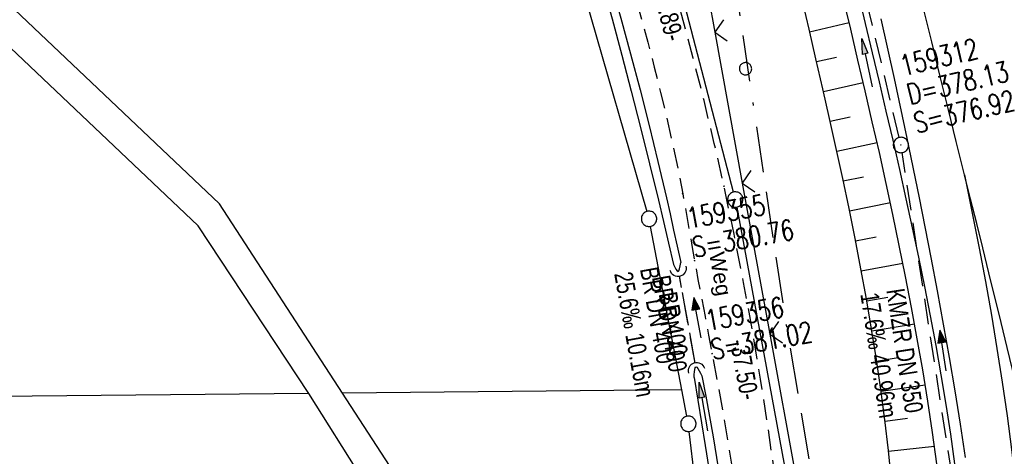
# Model space of a CAD drawing. Extents: x 510974 to 511465, y 465323 to 466289.
# Tile 33 of 43: x 511062 to 511159, y 466027 to 466070. Entities that reach past the tile are written whole.
import ezdxf

# ---------------------------------------------------------------- set-up
doc = ezdxf.new("R2010")
doc.units = 0
doc.header["$LTSCALE"] = 10
doc.header["$MEASUREMENT"] = 0
for name, pattern in [('ACAD_ISO16W100', [73, 15, -6.5, 15, -6.5, 15, -7, 1, -7]), ('AUSGEZOGEN', [0]), ('LT00', [0]), ('LT11', [0.3, 0.2, -0.1]), ('LT12', [0.4, 0.3, -0.1]), ('STRICHLINIE2', [0.375, 0.25, -0.125])]:
    doc.linetypes.add(name, pattern=pattern)
doc.layers.get('0').update_dxf_attribs({"linetype": 'LT00'})
for name, color, linetype in [('--EK_FBR', 1, 'LT00'), ('--EK_Halt-Pfeil', 4, 'LT00'), ('--EK_Haltung', 7, 'STRICHLINIE2'), ('--EK_Haltung-Text', 140, 'LT00'), ('--EK_Schacht-Text', 5, 'LT00'), ('--EL_DFK_AB_L', 21, 'LT00'), ('--EL_DFK_AB_P', 7, 'LT00'), ('--EL_Halt-Pfeil', 4, 'LT00'), ('--EL_Haltung', 182, 'STRICHLINIE2'), ('--EL_Haltung-Text', 182, 'LT00'), ('ABSTAND', 8, 'LT00'), ('AS_TEXT_A', 152, 'Continuous'), ('BAB-KABEL', 220, 'ACAD_ISO16W100'), ('DFK_AB_L', 21, 'LT00'), ('DFK_AB_P', 7, 'LT00'), ('DFK_GZPKT', 250, 'LT00'), ('DFK_KATASTER', 250, 'LT00'), ('DFK_VERMPKT', 252, 'LT00'), ('DL', 182, 'LT12'), ('DL_PFEIL', 201, 'LT00'), ('DL_TEXT', 182, 'LT00'), ('FELDWEG_TEXT', 1, 'Continuous'), ('PFEIL', 140, 'AUSGEZOGEN'), ('V102_AFBR_BAB', 250, 'LT00'), ('V102_BOESCH', 250, 'LT00'), ('V102_BOSCHUNG', 250, 'LT00'), ('V102_FELDWEG', 250, 'LT11'), ('V102_GRABEN', 250, 'LT00'), ('V102_KA_PRUF', 182, 'LT00'), ('V102_LD_MARK', 250, 'LT00'), ('V102_UK_DURCH', 182, 'LT00'), ('V102_ZAUN', 40, 'LT00')]:
    doc.layers.add(name, color=color, linetype=linetype)
doc.styles.add('Beschrift', font='ARIAL.TTF')
doc.styles.add('Haltungsbeschriftung', font='ARIAL.TTF', dxfattribs={"width": 0.75})
doc.styles.add('schachtbeschriftung', font='romans.shx', dxfattribs={"width": 0.75, "height": 2})
doc.styles.get("Standard").update_dxf_attribs({"font": 'ARIAL.TTF'})
doc.styles.add('UNIR-O', font='unir_o.shx', dxfattribs={"height": 2.5})

# ---------------------------------------------------------------- blocks, each defined once
blk = doc.blocks.new('SYMB7010')
at = {"color": 0, "linetype": 'ByBlock'}
for points in [[(-0.031408, 0.499213), (-0.093728, 0.49134), (-0.15457, 0.475719), (-0.212975, 0.452595), (-0.268021, 0.422333), (-0.31884, 0.385411), (-0.36463, 0.342411), (-0.40467, 0.29401), (-0.438329, 0.240973), (-0.465074, 0.184136), (-0.484486, 0.124395), (-0.496256, 0.062692), (-0.5002, 0)], [(-0.5002, 0), (-0.496256, -0.062692), (-0.484486, -0.124395), (-0.465075, -0.184136), (-0.438329, -0.240973), (-0.404671, -0.29401), (-0.36463, -0.342411), (-0.31884, -0.385411), (-0.268021, -0.422333), (-0.212975, -0.452595), (-0.154571, -0.475719), (-0.093728, -0.49134), (-0.031408, -0.499213), (0.031408, -0.499213)], [(0.5002, 0), (0.496256, 0.062692), (0.484485, 0.124395), (0.465074, 0.184136), (0.438329, 0.240973), (0.40467, 0.29401), (0.36463, 0.342411), (0.31884, 0.385411), (0.268021, 0.422333), (0.212975, 0.452595), (0.15457, 0.475719), (0.093728, 0.49134), (0.031408, 0.499213), (-0.031408, 0.499213)], [(0.031408, -0.499213), (0.093728, -0.491341), (0.15457, -0.475719), (0.212975, -0.452595), (0.268021, -0.422333), (0.31884, -0.385411), (0.36463, -0.342411), (0.404671, -0.294011), (0.438329, -0.240974), (0.465075, -0.184136), (0.484486, -0.124395), (0.496256, -0.062692), (0.500201, 0)]]:
    blk.add_lwpolyline(points, dxfattribs=at)
blk = doc.blocks.new('SYMB0003')
at = {"color": 0, "linetype": 'ByBlock'}
for p, q in [((-0.015712, 0), (0.010166, 0.012015)), ((0, -0.021257), (-0.015712, 0)), ((0.010166, 0.012015), (0, -0.021257))]:
    blk.add_line(p, q, dxfattribs=at)
for points in [[(-0.031395, 0.499013), (-0.093691, 0.491144), (-0.154509, 0.475528), (-0.21289, 0.452414), (-0.267913, 0.422164), (-0.318712, 0.385257), (-0.364484, 0.342274), (-0.404509, 0.293893), (-0.438154, 0.240877), (-0.464888, 0.184062), (-0.484292, 0.124345), (-0.496058, 0.062667), (-0.5, 0)], [(-0.5, 0), (-0.496058, -0.062667), (-0.484292, -0.124345), (-0.464888, -0.184062), (-0.438154, -0.240877), (-0.404509, -0.293893), (-0.364485, -0.342274), (-0.318712, -0.385257), (-0.267914, -0.422164), (-0.21289, -0.452414), (-0.154509, -0.475529), (-0.093691, -0.491144), (-0.031395, -0.499014), (0.031395, -0.499014)], [(0.5, 0), (0.496057, 0.062667), (0.484292, 0.124345), (0.464888, 0.184062), (0.438153, 0.240877), (0.404509, 0.293893), (0.364484, 0.342274), (0.318712, 0.385257), (0.267913, 0.422164), (0.21289, 0.452414), (0.154509, 0.475528), (0.093691, 0.491144), (0.031395, 0.499013), (-0.031395, 0.499013)], [(0.031395, -0.499014), (0.093691, -0.491144), (0.154509, -0.475529), (0.21289, -0.452414), (0.267914, -0.422164), (0.318712, -0.385257), (0.364485, -0.342274), (0.404509, -0.293893), (0.438154, -0.240877), (0.464889, -0.184062), (0.484292, -0.124345), (0.496058, -0.062667), (0.5, 0)]]:
    blk.add_lwpolyline(points, dxfattribs=at)
blk = doc.blocks.new('Pfreil3')
at = {"layer": 'PFEIL'}
blk.add_hatch(color=256, dxfattribs=at).paths.add_polyline_path([(-1.549, 0.273), (-1.549, -0.273), (0, 0)])
for p, q in [((-1.549, 0), (-4.831, 0)), ((-1.549, -0.273), (-1.549, 0.273)), ((-1.549, 0.273), (0, 0)), ((0, 0), (-1.549, -0.273))]:
    blk.add_line(p, q, dxfattribs=at)
blk = doc.blocks.new('SYMB0011')
at = {"color": 0, "linetype": 'ByBlock'}
for p, q in [((0.5, 0), (-0.5, 0)), ((0, 0.5), (0, -0.5))]:
    blk.add_line(p, q, dxfattribs=at)
blk = doc.blocks.new('SYMB0024')
at = {"color": 0, "linetype": 'ByBlock'}
for p, q in [((-0.5, 0.5), (0, 0)), ((0, 0), (0.5, 0.5))]:
    blk.add_line(p, q, dxfattribs=at)
blk = doc.blocks.new('SYMB1107')
at = {"color": 0, "linetype": 'ByBlock'}
for points in [[(-0.2, 0), (-0.196157, 0.039018), (-0.184776, 0.076537), (-0.166294, 0.111114), (-0.141421, 0.141421), (-0.111114, 0.166294), (-0.076537, 0.184776), (-0.039018, 0.196157), (0, 0.2)], [(0, 0.2), (0.039018, 0.196157), (0.076537, 0.184776), (0.111114, 0.166294), (0.141421, 0.141421), (0.166294, 0.111114), (0.184776, 0.076537), (0.196157, 0.039018), (0.2, 0)]]:
    blk.add_lwpolyline(points, dxfattribs=at)
blk = doc.blocks.new('SYMB0070')
at = {"color": 0, "linetype": 'ByBlock'}
for p, q in [((-0.5, 0), (0.2, 0)), ((0.5, 0), (0.2, 0.1)), ((0.2, 0.1), (0.2, 0)), ((0.468, 0), (0.21, 0.086)), ((0.21, 0.086), (0.21, -0.086)), ((0.21, -0.086), (0.468, 0)), ((0.22, -0.072), (0.437, 0)), ((0.23, -0.058), (0.405, 0)), ((0.24, -0.045), (0.374, 0)), ((0.342, 0), (0.25, 0.031)), ((0.25, 0.031), (0.25, -0.031)), ((0.25, -0.031), (0.342, 0)), ((0.26, -0.017), (0.31, 0)), ((0.27, -0.003), (0.279, 0))]:
    blk.add_line(p, q, dxfattribs=at)
for points in [[(0.2, 0), (0.2, -0.1), (0.5, 0)], [(0.437, 0), (0.22, 0.072), (0.22, -0.072)], [(0.405, 0), (0.23, 0.058), (0.23, -0.058)], [(0.374, 0), (0.24, 0.045), (0.24, -0.045)], [(0.31, 0), (0.26, 0.017), (0.26, -0.017)], [(0.279, 0), (0.27, 0.003), (0.27, -0.003)]]:
    blk.add_lwpolyline(points, dxfattribs=at)

msp = doc.modelspace()

# ---------------------------------------------------------------- linework, layer by layer
at = {"layer": '--EK_FBR', "linetype": 'LT11', "flags": 128}
for points in [[(511177.578, 465574.193), (511177.322, 465576.676), (511177.064, 465579.159), (511176.799, 465581.641), (511176.525, 465584.122), (511176.239, 465586.601), (511175.939, 465589.078), (511175.62, 465591.552), (511175.281, 465594.024), (511174.922, 465596.464), (511174.544, 465598.901), (511174.147, 465601.336), (511173.736, 465603.769), (511173.313, 465606.2), (511172.881, 465608.629), (511172.442, 465611.058), (511172.001, 465613.486), (511171.559, 465615.914), (511171.119, 465618.342), (511170.493, 465621.847), (511169.876, 465625.353), (511169.264, 465628.86), (511168.656, 465632.367), (511168.049, 465635.874), (511167.439, 465639.381), (511166.826, 465642.887), (511166.358, 465645.537), (511165.889, 465648.187), (511165.421, 465650.838), (511164.958, 465653.488), (511164.501, 465656.14), (511164.054, 465658.794), (511163.618, 465661.449), (511163.197, 465664.106), (511162.794, 465666.766), (511162.39, 465669.573), (511162.005, 465672.382), (511161.637, 465675.195), (511161.283, 465678.009), (511160.94, 465680.824), (511160.606, 465683.641), (511160.277, 465686.459), (511159.951, 465689.277), (511159.625, 465692.095), (511159.277, 465695.09), (511158.928, 465698.084), (511158.582, 465701.079), (511158.241, 465704.074), (511157.908, 465707.07), (511157.625, 465709.708), (511157.352, 465712.346), (511157.094, 465714.986), (511156.853, 465717.628), (511156.643, 465720.117), (511156.449, 465722.607), (511156.265, 465725.098), (511156.09, 465727.589), (511155.92, 465730.081), (511155.752, 465732.574), (511155.582, 465735.066), (511155.408, 465737.558), (511155.226, 465740.049), (511154.995, 465743.03), (511154.751, 465746.01), (511154.498, 465748.989), (511154.237, 465751.967), (511153.973, 465754.946), (511153.708, 465757.924), (511153.445, 465760.903), (511153.187, 465763.882), (511152.872, 465767.646), (511152.573, 465771.411), (511152.289, 465775.177), (511152.024, 465778.944), (511151.779, 465782.712), (511151.556, 465786.482), (511151.357, 465790.253), (511151.183, 465794.025), (511151.055, 465797.256), (511150.945, 465800.489), (511150.851, 465803.722), (511150.77, 465806.955), (511150.701, 465810.189), (511150.64, 465813.423), (511150.587, 465816.657), (511150.538, 465819.891), (511150.497, 465822.758), (511150.456, 465825.624), (511150.412, 465828.491), (511150.363, 465831.357), (511150.306, 465834.223), (511150.239, 465837.089), (511150.16, 465839.954), (511150.066, 465842.819), (511149.954, 465845.684), (511149.742, 465850.149), (511149.48, 465854.611), (511149.167, 465859.07), (511148.802, 465863.526), (511148.383, 465867.976), (511147.908, 465872.419), (511147.375, 465876.856), (511147.023, 465879.555), (511146.652, 465882.252), (511146.266, 465884.946), (511145.868, 465887.639), (511145.461, 465890.331), (511145.05, 465893.022), (511144.636, 465895.713), (511144.224, 465898.405), (511143.817, 465901.097), (511143.418, 465903.79), (511142.982, 465906.829), (511142.562, 465909.87), (511142.162, 465912.914), (511141.782, 465915.96), (511141.426, 465919.009), (511141.094, 465922.06), (511140.791, 465925.114), (511140.516, 465928.171), (511140.143, 465933.063), (511139.851, 465937.96), (511139.641, 465942.861), (511139.514, 465947.764), (511139.483, 465950.019), (511139.466, 465952.274), (511139.462, 465954.53), (511139.466, 465956.785), (511139.477, 465959.041), (511139.491, 465961.296), (511139.511, 465964.195), (511139.528, 465967.095), (511139.541, 465969.994), (511139.546, 465972.893), (511139.54, 465975.792), (511139.52, 465978.691), (511139.484, 465981.589), (511139.428, 465984.487), (511139.349, 465987.384), (511139.199, 465991.415), (511139, 465995.444), (511138.754, 465999.472), (511138.462, 466003.496), (511138.126, 466007.518), (511137.747, 466011.537), (511137.326, 466015.551), (511136.772, 466020.316), (511136.16, 466025.074), (511135.488, 466029.823), (511134.754, 466034.563), (511133.957, 466039.293), (511133.097, 466044.011), (511132.171, 466048.716), (511131.178, 466053.407), (511130.231, 466057.595), (511129.231, 466061.771), (511128.178, 466065.933), (511127.073, 466070.083), (511125.918, 466074.218), (511124.713, 466078.339), (511123.025, 466083.829), (511121.25, 466089.29), (511119.389, 466094.724), (511117.443, 466100.128), (511116.689, 466102.15), (511115.919, 466104.167), (511115.13, 466106.176), (511114.317, 466108.176), (511113.478, 466110.164), (511112.341, 466112.734), (511111.154, 466115.282), (511109.921, 466117.809), (511108.644, 466120.315), (511107.326, 466122.8), (511105.969, 466125.266), (511104.575, 466127.712), (511103.148, 466130.138), (511101.69, 466132.546), (511100.203, 466134.936), (511098.764, 466137.195), (511097.303, 466139.439), (511095.823, 466141.67), (511094.326, 466143.889), (511092.815, 466146.098), (511091.292, 466148.299), (511089.759, 466150.493), (511088.218, 466152.681), (511086.671, 466154.865), (511085.121, 466157.047), (511083.57, 466159.228), (511081.005, 466162.839), (511078.441, 466166.451), (511075.877, 466170.063), (511073.311, 466173.673), (511070.74, 466177.281), (511069.309, 466179.287), (511067.878, 466181.294), (511066.45, 466183.302), (511065.027, 466185.314), (511063.612, 466187.332), (511062.208, 466189.357), (511060.817, 466191.39), (511059.44, 466193.434), (511058.082, 466195.489), (511056.743, 466197.558), (511055.469, 466199.575), (511054.219, 466201.606), (511052.996, 466203.654), (511051.802, 466205.718), (511050.64, 466207.801), (511049.513, 466209.902), (511048.423, 466212.024), (511047.117, 466214.704), (511045.874, 466217.415), (511044.692, 466220.154), (511043.573, 466222.92), (511042.515, 466225.71), (511041.518, 466228.522), (511040.583, 466231.354), (511039.78, 466233.958), (511039.025, 466236.576), (511038.559, 466238.302)], [(511035.113, 466237.488), (511035.724, 466235.103), (511036.387, 466232.683), (511037.094, 466230.275), (511038.024, 466227.34), (511039.024, 466224.428), (511040.094, 466221.539), (511041.234, 466218.677), (511042.444, 466215.844), (511043.724, 466213.043), (511045.073, 466210.276), (511046.186, 466208.117), (511047.339, 466205.98), (511048.528, 466203.863), (511049.75, 466201.764), (511051.002, 466199.683), (511052.28, 466197.618), (511053.581, 466195.568), (511054.94, 466193.472), (511056.318, 466191.389), (511057.712, 466189.317), (511059.121, 466187.256), (511060.542, 466185.202), (511061.973, 466183.155), (511063.412, 466181.114), (511064.857, 466179.077), (511066.305, 466177.042), (511067.755, 466175.008), (511070.296, 466171.44), (511072.837, 466167.873), (511075.379, 466164.306), (511077.924, 466160.741), (511080.473, 466157.179), (511082.031, 466155.008), (511083.588, 466152.837), (511085.142, 466150.663), (511086.691, 466148.487), (511088.233, 466146.304), (511089.764, 466144.115), (511091.284, 466141.917), (511092.788, 466139.709), (511094.274, 466137.489), (511095.741, 466135.254), (511097.185, 466133.005), (511098.803, 466130.417), (511100.386, 466127.806), (511101.931, 466125.171), (511103.434, 466122.514), (511104.893, 466119.832), (511106.304, 466117.126), (511107.666, 466114.396), (511108.974, 466111.64), (511110.226, 466108.859), (511111.248, 466106.466), (511112.229, 466104.056), (511113.173, 466101.631), (511114.08, 466099.192), (511114.938, 466096.789), (511115.766, 466094.377), (511116.568, 466091.955), (511117.347, 466089.525), (511118.106, 466087.088), (511118.848, 466084.646), (511119.576, 466082.198), (511120.292, 466079.747), (511121.001, 466077.293), (511121.699, 466074.85), (511122.389, 466072.404), (511123.066, 466069.955), (511123.727, 466067.502), (511124.369, 466065.044), (511124.986, 466062.582), (511125.577, 466060.113), (511126.137, 466057.638), (511126.662, 466055.156), (511127.15, 466052.666), (511127.389, 466051.358), (511127.621, 466050.048), (511127.849, 466048.737), (511128.076, 466047.426), (511128.307, 466046.116), (511128.639, 466044.3), (511128.979, 466042.486), (511129.326, 466040.673), (511129.674, 466038.86), (511130.019, 466037.046), (511130.599, 466033.914), (511131.156, 466030.777), (511131.687, 466027.636), (511132.189, 466024.49), (511132.659, 466021.339), (511133.095, 466018.184), (511133.494, 466015.023), (511133.938, 466011.048), (511134.321, 466007.067), (511134.645, 466003.079), (511134.912, 465999.087), (511135.122, 465995.091), (511135.28, 465991.094), (511135.385, 465987.095), (511135.427, 465984.522), (511135.452, 465981.949), (511135.463, 465979.376), (511135.463, 465976.804), (511135.455, 465974.231), (511135.444, 465971.658), (511135.432, 465969.085), (511135.423, 465966.513), (511135.42, 465963.94), (511135.426, 465961.368), (511135.453, 465957.913), (511135.501, 465954.458), (511135.568, 465951.004), (511135.652, 465947.549), (511135.722, 465945.094), (511135.801, 465942.639), (511135.893, 465940.184), (511136, 465937.731), (511136.123, 465935.278), (511136.266, 465932.827), (511136.43, 465930.377), (511136.618, 465927.93), (511136.858, 465925.19), (511137.128, 465922.453), (511137.426, 465919.719), (511137.748, 465916.987), (511138.091, 465914.257), (511138.454, 465911.529), (511138.832, 465908.803), (511139.225, 465906.078), (511139.627, 465903.355), (511140.033, 465900.671), (511140.442, 465897.987), (511140.853, 465895.304), (511141.262, 465892.621), (511141.666, 465889.937), (511142.062, 465887.253), (511142.447, 465884.567), (511142.816, 465881.879), (511143.168, 465879.19), (511143.499, 465876.498), (511143.852, 465873.38), (511144.175, 465870.259), (511144.471, 465867.135), (511144.74, 465864.008), (511144.987, 465860.878), (511145.213, 465857.747), (511145.421, 465854.613), (511145.612, 465851.479), (511145.789, 465848.344), (511145.955, 465845.208), (511146.263, 465838.857), (511146.533, 465832.505), (511146.767, 465826.153), (511146.963, 465819.799), (511147.041, 465816.917), (511147.114, 465814.034), (511147.185, 465811.152), (511147.257, 465808.27), (511147.333, 465805.387), (511147.416, 465802.506), (511147.508, 465799.624), (511147.613, 465796.743), (511147.733, 465793.863), (511147.917, 465790.076), (511148.13, 465786.291), (511148.371, 465782.507), (511148.636, 465778.725), (511148.923, 465774.944), (511149.231, 465771.164), (511149.557, 465767.386), (511149.899, 465763.61), (511150.143, 465760.997), (511150.392, 465758.385), (511150.642, 465755.773), (511150.892, 465753.161), (511151.139, 465750.549), (511151.381, 465747.937), (511151.615, 465745.324), (511151.839, 465742.711), (511152.051, 465740.096), (511152.244, 465737.556), (511152.425, 465735.015), (511152.598, 465732.473), (511152.764, 465729.93), (511152.926, 465727.388), (511153.087, 465724.845), (511153.25, 465722.302), (511153.416, 465719.759), (511153.588, 465717.217), (511153.776, 465714.561), (511153.972, 465711.905), (511154.174, 465709.25), (511154.381, 465706.595), (511154.578, 465704.099), (511154.78, 465701.602), (511154.99, 465699.107), (511155.21, 465696.612), (511155.442, 465694.119), (511155.689, 465691.627), (511156.073, 465688.063), (511156.492, 465684.502), (511156.941, 465680.945), (511157.42, 465677.392), (511157.926, 465673.842), (511158.457, 465670.295), (511159.01, 465666.753), (511159.592, 465663.155), (511160.192, 465659.56), (511160.808, 465655.968), (511161.437, 465652.379), (511161.774, 465650.482), (511162.118, 465648.587), (511162.473, 465646.695), (511162.841, 465644.804), (511163.049, 465643.774), (511163.257, 465642.744), (511163.802, 465639.981), (511164.326, 465637.213), (511164.833, 465634.443), (511165.324, 465631.67), (511165.804, 465628.894), (511166.275, 465626.117), (511166.74, 465623.339), (511167.202, 465620.56), (511167.665, 465617.781), (511168.244, 465614.318), (511168.826, 465610.856), (511169.408, 465607.394), (511169.987, 465603.931), (511170.561, 465600.468), (511171.127, 465597.003), (511171.684, 465593.537), (511172.197, 465590.269), (511172.701, 465586.999), (511173.198, 465583.728), (511173.689, 465580.456), (511174.177, 465577.184), (511174.662, 465573.911)]]:
    msp.add_lwpolyline(points, dxfattribs=at)
at = {"layer": '--EK_FBR'}
msp.add_lwpolyline([(511154.768, 466026.885), (511154.271, 466030.152), (511153.746, 466033.415), (511153.196, 466036.674), (511152.623, 466039.929), (511152.029, 466043.18), (511151.416, 466046.428), (511150.268, 466052.278), (511149.067, 466058.117), (511147.815, 466063.944), (511146.511, 466069.76)], dxfattribs=at)
at = {"layer": '--EK_Haltung'}
for p, q in [((511148.283, 466058.165), (511139.337, 466095.709)), ((511154.582, 466017.697), (511148.571, 466056.695)), ((511128.369, 466036.126), (511126.821, 466044.647))]:
    msp.add_line(p, q, dxfattribs=at)
at = {"layer": '--EL_DFK_AB_L'}
for p, q in [((511132.093, 466052.836), (511123.738, 466085.164)), ((511132.416, 466051.372), (511138.934, 466015.967))]:
    msp.add_line(p, q, dxfattribs=at)
at = {"layer": '--EL_Haltung'}
for p, q in [((511148.283, 466058.165), (511139.337, 466095.709)), ((511154.582, 466017.697), (511148.571, 466056.695)), ((511128.369, 466036.126), (511126.821, 466044.647))]:
    msp.add_line(p, q, dxfattribs=at)
at = {"layer": 'BAB-KABEL', "ltscale": 0.03, "flags": 128}
msp.add_lwpolyline([(511100.094, 466252.83), (511106.629, 466221.866), (511109.229, 466209.78), (511117.677, 466173.993), (511124.878, 466143.564), (511125.996, 466138.932), (511127.017, 466106.695), (511132.059, 466074.469), (511137.233, 466039.866), (511140.811, 466018.793), (511140.28, 466009.399), (511142.002, 465999.7), (511140.15, 465974.515), (511142.674, 465906.561), (511144.568, 465854.279), (511149.517, 465838.992), (511151.085, 465833.757), (511157.557, 465815.282), (511168.724, 465778.338), (511175.936, 465757.235), (511191.594, 465716.526), (511201.411, 465672.792), (511211.853, 465623.724), (511217.593, 465594.919), (511223.858, 465563.053), (511229.497, 465536.95), (511234.351, 465508.924), (511234.561, 465506.443), (511236.067, 465496.85), (511241.226, 465467.488), (511247.794, 465425.644), (511251.081, 465406.592), (511253.707, 465388.585), (511256.335, 465373.097), (511258.872, 465358.447), (511261.218, 465342.966), (511261.614, 465340.534)], dxfattribs=at)
at = {"layer": 'DFK_AB_L'}
for p, q in [((511132.093, 466052.836), (511123.738, 466085.164)), ((511132.416, 466051.372), (511138.934, 466015.967))]:
    msp.add_line(p, q, dxfattribs=at)
at = {"layer": 'DFK_KATASTER'}
for p, q in [((511019.5, 466110.95), (511081.92, 466051.7)), ((511079.85, 466049.53), (511017.54, 466108.68)), ((511114.628, 466082.319), (511123.653, 466050.941)), ((511093.94, 466033.18), (511081.92, 466051.7)), ((511090.66, 466033.15), (511079.85, 466049.53)), ((511127.06, 466033.5), (511124.001, 466049.484)), ((511090.66, 466033.15), (511018.558, 466032.456)), ((511108.78, 466004.27), (511090.66, 466033.15)), ((511127.06, 466033.5), (511093.94, 466033.18)), ((511112.69, 466004.37), (511093.94, 466033.18)), ((511127.558, 466030.926), (511127.06, 466033.5)), ((511129.435, 466015.065), (511127.786, 466029.445))]:
    msp.add_line(p, q, dxfattribs=at)
at = {"layer": 'DL'}
msp.add_line((511128.369, 466036.126), (511126.821, 466044.647), dxfattribs=at)
at = {"layer": 'V102_AFBR_BAB', "color": 2}
msp.add_lwpolyline([(511154.768, 466026.885), (511154.271, 466030.152), (511153.746, 466033.415), (511153.196, 466036.674), (511152.623, 466039.929), (511152.029, 466043.18), (511151.416, 466046.428), (511150.268, 466052.278), (511149.067, 466058.117), (511147.815, 466063.944), (511146.511, 466069.76)], dxfattribs=at)
at = {"layer": 'V102_BOESCH'}
msp.add_lwpolyline([(511147.537, 466024.61), (511147.233, 466027.588), (511146.882, 466030.56), (511146.489, 466033.526), (511146.055, 466036.487), (511145.583, 466039.443), (511145.077, 466042.394), (511144.54, 466045.341), (511143.975, 466048.283), (511143.384, 466051.22), (511142.771, 466054.154), (511142.139, 466057.084), (511141.491, 466060.01), (511140.829, 466062.933), (511140.157, 466065.853), (511139.479, 466068.769), (511138.605, 466072.491)], dxfattribs=at)
at = {"layer": 'V102_BOSCHUNG'}
for p, q in [((511139.539, 466068.51), (511143.39, 466069.4)), ((511140.217, 466065.597), (511142.151, 466066.035)), ((511140.888, 466062.673), (511144.772, 466063.552)), ((511141.548, 466059.756), (511143.499, 466060.188)), ((511142.193, 466056.835), (511146.12, 466057.687)), ((511142.821, 466053.92), (511144.799, 466054.331)), ((511143.431, 466050.993), (511147.418, 466051.801)), ((511144.017, 466048.069), (511146.029, 466048.458)), ((511144.577, 466045.141), (511148.646, 466045.89)), ((511145.11, 466042.208), (511147.169, 466042.568)), ((511145.611, 466039.269), (511149.785, 466039.961)), ((511146.079, 466036.325), (511148.197, 466036.657)), ((511146.508, 466033.385), (511150.817, 466034.003)), ((511146.897, 466030.439), (511149.092, 466030.725)), ((511147.242, 466027.498), (511151.724, 466028.004))]:
    msp.add_line(p, q, dxfattribs=at)
at = {"layer": 'V102_FELDWEG', "flags": 128}
for points in [[(511177.578, 465574.193), (511177.322, 465576.676), (511177.064, 465579.159), (511176.799, 465581.641), (511176.525, 465584.122), (511176.239, 465586.601), (511175.939, 465589.078), (511175.62, 465591.552), (511175.281, 465594.024), (511174.922, 465596.464), (511174.544, 465598.901), (511174.147, 465601.336), (511173.736, 465603.769), (511173.313, 465606.2), (511172.881, 465608.629), (511172.442, 465611.058), (511172.001, 465613.486), (511171.559, 465615.914), (511171.119, 465618.342), (511170.493, 465621.847), (511169.876, 465625.353), (511169.264, 465628.86), (511168.656, 465632.367), (511168.049, 465635.874), (511167.439, 465639.381), (511166.826, 465642.887), (511166.358, 465645.537), (511165.889, 465648.187), (511165.421, 465650.838), (511164.958, 465653.488), (511164.501, 465656.14), (511164.054, 465658.794), (511163.618, 465661.449), (511163.197, 465664.106), (511162.794, 465666.766), (511162.39, 465669.573), (511162.005, 465672.382), (511161.637, 465675.195), (511161.283, 465678.009), (511160.94, 465680.824), (511160.606, 465683.641), (511160.277, 465686.459), (511159.951, 465689.277), (511159.625, 465692.095), (511159.277, 465695.09), (511158.928, 465698.084), (511158.582, 465701.079), (511158.241, 465704.074), (511157.908, 465707.07), (511157.625, 465709.708), (511157.352, 465712.346), (511157.094, 465714.986), (511156.853, 465717.628), (511156.643, 465720.117), (511156.449, 465722.607), (511156.265, 465725.098), (511156.09, 465727.589), (511155.92, 465730.081), (511155.752, 465732.574), (511155.582, 465735.066), (511155.408, 465737.558), (511155.226, 465740.049), (511154.995, 465743.03), (511154.751, 465746.01), (511154.498, 465748.989), (511154.237, 465751.967), (511153.973, 465754.946), (511153.708, 465757.924), (511153.445, 465760.903), (511153.187, 465763.882), (511152.872, 465767.646), (511152.573, 465771.411), (511152.289, 465775.177), (511152.024, 465778.944), (511151.779, 465782.712), (511151.556, 465786.482), (511151.357, 465790.253), (511151.183, 465794.025), (511151.055, 465797.256), (511150.945, 465800.489), (511150.851, 465803.722), (511150.77, 465806.955), (511150.701, 465810.189), (511150.64, 465813.423), (511150.587, 465816.657), (511150.538, 465819.891), (511150.497, 465822.758), (511150.456, 465825.624), (511150.412, 465828.491), (511150.363, 465831.357), (511150.306, 465834.223), (511150.239, 465837.089), (511150.16, 465839.954), (511150.066, 465842.819), (511149.954, 465845.684), (511149.742, 465850.149), (511149.48, 465854.611), (511149.167, 465859.07), (511148.802, 465863.526), (511148.383, 465867.976), (511147.908, 465872.419), (511147.375, 465876.856), (511147.023, 465879.555), (511146.652, 465882.252), (511146.266, 465884.946), (511145.868, 465887.639), (511145.461, 465890.331), (511145.05, 465893.022), (511144.636, 465895.713), (511144.224, 465898.405), (511143.817, 465901.097), (511143.418, 465903.79), (511142.982, 465906.829), (511142.562, 465909.87), (511142.162, 465912.914), (511141.782, 465915.96), (511141.426, 465919.009), (511141.094, 465922.06), (511140.791, 465925.114), (511140.516, 465928.171), (511140.143, 465933.063), (511139.851, 465937.96), (511139.641, 465942.861), (511139.514, 465947.764), (511139.483, 465950.019), (511139.466, 465952.274), (511139.462, 465954.53), (511139.466, 465956.785), (511139.477, 465959.041), (511139.491, 465961.296), (511139.511, 465964.195), (511139.528, 465967.095), (511139.541, 465969.994), (511139.546, 465972.893), (511139.54, 465975.792), (511139.52, 465978.691), (511139.484, 465981.589), (511139.428, 465984.487), (511139.349, 465987.384), (511139.199, 465991.415), (511139, 465995.444), (511138.754, 465999.472), (511138.462, 466003.496), (511138.126, 466007.518), (511137.747, 466011.537), (511137.326, 466015.551), (511136.772, 466020.316), (511136.16, 466025.074), (511135.488, 466029.823), (511134.754, 466034.563), (511133.957, 466039.293), (511133.097, 466044.011), (511132.171, 466048.716), (511131.178, 466053.407), (511130.231, 466057.595), (511129.231, 466061.771), (511128.178, 466065.933), (511127.073, 466070.083), (511125.918, 466074.218), (511124.713, 466078.339), (511123.025, 466083.829), (511121.25, 466089.29), (511119.389, 466094.724), (511117.443, 466100.128), (511116.689, 466102.15), (511115.919, 466104.167), (511115.13, 466106.176), (511114.317, 466108.176), (511113.478, 466110.164), (511112.341, 466112.734), (511111.154, 466115.282), (511109.921, 466117.809), (511108.644, 466120.315), (511107.326, 466122.8), (511105.969, 466125.266), (511104.575, 466127.712), (511103.148, 466130.138), (511101.69, 466132.546), (511100.203, 466134.936), (511098.764, 466137.195), (511097.303, 466139.439), (511095.823, 466141.67), (511094.326, 466143.889), (511092.815, 466146.098), (511091.292, 466148.299), (511089.759, 466150.493), (511088.218, 466152.681), (511086.671, 466154.865), (511085.121, 466157.047), (511083.57, 466159.228), (511081.005, 466162.839), (511078.441, 466166.451), (511075.877, 466170.063), (511073.311, 466173.673), (511070.74, 466177.281), (511069.309, 466179.287), (511067.878, 466181.294), (511066.45, 466183.302), (511065.027, 466185.314), (511063.612, 466187.332), (511062.208, 466189.357), (511060.817, 466191.39), (511059.44, 466193.434), (511058.082, 466195.489), (511056.743, 466197.558), (511055.469, 466199.575), (511054.219, 466201.606), (511052.996, 466203.654), (511051.802, 466205.718), (511050.64, 466207.801), (511049.513, 466209.902), (511048.423, 466212.024), (511047.117, 466214.704), (511045.874, 466217.415), (511044.692, 466220.154), (511043.573, 466222.92), (511042.515, 466225.71), (511041.518, 466228.522), (511040.583, 466231.354), (511039.78, 466233.958), (511039.025, 466236.576), (511038.559, 466238.302)], [(511035.113, 466237.488), (511035.724, 466235.103), (511036.387, 466232.683), (511037.094, 466230.275), (511038.024, 466227.34), (511039.024, 466224.428), (511040.094, 466221.539), (511041.234, 466218.677), (511042.444, 466215.844), (511043.724, 466213.043), (511045.073, 466210.276), (511046.186, 466208.117), (511047.339, 466205.98), (511048.528, 466203.863), (511049.75, 466201.764), (511051.002, 466199.683), (511052.28, 466197.618), (511053.581, 466195.568), (511054.94, 466193.472), (511056.318, 466191.389), (511057.712, 466189.317), (511059.121, 466187.256), (511060.542, 466185.202), (511061.973, 466183.155), (511063.412, 466181.114), (511064.857, 466179.077), (511066.305, 466177.042), (511067.755, 466175.008), (511070.296, 466171.44), (511072.837, 466167.873), (511075.379, 466164.306), (511077.924, 466160.741), (511080.473, 466157.179), (511082.031, 466155.008), (511083.588, 466152.837), (511085.142, 466150.663), (511086.691, 466148.487), (511088.233, 466146.304), (511089.764, 466144.115), (511091.284, 466141.917), (511092.788, 466139.709), (511094.274, 466137.489), (511095.741, 466135.254), (511097.185, 466133.005), (511098.803, 466130.417), (511100.386, 466127.806), (511101.931, 466125.171), (511103.434, 466122.514), (511104.893, 466119.832), (511106.304, 466117.126), (511107.666, 466114.396), (511108.974, 466111.64), (511110.226, 466108.859), (511111.248, 466106.466), (511112.229, 466104.056), (511113.173, 466101.631), (511114.08, 466099.192), (511114.938, 466096.789), (511115.766, 466094.377), (511116.568, 466091.955), (511117.347, 466089.525), (511118.106, 466087.088), (511118.848, 466084.646), (511119.576, 466082.198), (511120.292, 466079.747), (511121.001, 466077.293), (511121.699, 466074.85), (511122.389, 466072.404), (511123.066, 466069.955), (511123.727, 466067.502), (511124.369, 466065.044), (511124.986, 466062.582), (511125.577, 466060.113), (511126.137, 466057.638), (511126.662, 466055.156), (511127.15, 466052.666), (511127.389, 466051.358), (511127.621, 466050.048), (511127.849, 466048.737), (511128.076, 466047.426), (511128.307, 466046.116), (511128.639, 466044.3), (511128.979, 466042.486), (511129.326, 466040.673), (511129.674, 466038.86), (511130.019, 466037.046), (511130.599, 466033.914), (511131.156, 466030.777), (511131.687, 466027.636), (511132.189, 466024.49), (511132.659, 466021.339), (511133.095, 466018.184), (511133.494, 466015.023), (511133.938, 466011.048), (511134.321, 466007.067), (511134.645, 466003.079), (511134.912, 465999.087), (511135.122, 465995.091), (511135.28, 465991.094), (511135.385, 465987.095), (511135.427, 465984.522), (511135.452, 465981.949), (511135.463, 465979.376), (511135.463, 465976.804), (511135.455, 465974.231), (511135.444, 465971.658), (511135.432, 465969.085), (511135.423, 465966.513), (511135.42, 465963.94), (511135.426, 465961.368), (511135.453, 465957.913), (511135.501, 465954.458), (511135.568, 465951.004), (511135.652, 465947.549), (511135.722, 465945.094), (511135.801, 465942.639), (511135.893, 465940.184), (511136, 465937.731), (511136.123, 465935.278), (511136.266, 465932.827), (511136.43, 465930.377), (511136.618, 465927.93), (511136.858, 465925.19), (511137.128, 465922.453), (511137.426, 465919.719), (511137.748, 465916.987), (511138.091, 465914.257), (511138.454, 465911.529), (511138.832, 465908.803), (511139.225, 465906.078), (511139.627, 465903.355), (511140.033, 465900.671), (511140.442, 465897.987), (511140.853, 465895.304), (511141.262, 465892.621), (511141.666, 465889.937), (511142.062, 465887.253), (511142.447, 465884.567), (511142.816, 465881.879), (511143.168, 465879.19), (511143.499, 465876.498), (511143.852, 465873.38), (511144.175, 465870.259), (511144.471, 465867.135), (511144.74, 465864.008), (511144.987, 465860.878), (511145.213, 465857.747), (511145.421, 465854.613), (511145.612, 465851.479), (511145.789, 465848.344), (511145.955, 465845.208), (511146.263, 465838.857), (511146.533, 465832.505), (511146.767, 465826.153), (511146.963, 465819.799), (511147.041, 465816.917), (511147.114, 465814.034), (511147.185, 465811.152), (511147.257, 465808.27), (511147.333, 465805.387), (511147.416, 465802.506), (511147.508, 465799.624), (511147.613, 465796.743), (511147.733, 465793.863), (511147.917, 465790.076), (511148.13, 465786.291), (511148.371, 465782.507), (511148.636, 465778.725), (511148.923, 465774.944), (511149.231, 465771.164), (511149.557, 465767.386), (511149.899, 465763.61), (511150.143, 465760.997), (511150.392, 465758.385), (511150.642, 465755.773), (511150.892, 465753.161), (511151.139, 465750.549), (511151.381, 465747.937), (511151.615, 465745.324), (511151.839, 465742.711), (511152.051, 465740.096), (511152.244, 465737.556), (511152.425, 465735.015), (511152.598, 465732.473), (511152.764, 465729.93), (511152.926, 465727.388), (511153.087, 465724.845), (511153.25, 465722.302), (511153.416, 465719.759), (511153.588, 465717.217), (511153.776, 465714.561), (511153.972, 465711.905), (511154.174, 465709.25), (511154.381, 465706.595), (511154.578, 465704.099), (511154.78, 465701.602), (511154.99, 465699.107), (511155.21, 465696.612), (511155.442, 465694.119), (511155.689, 465691.627), (511156.073, 465688.063), (511156.492, 465684.502), (511156.941, 465680.945), (511157.42, 465677.392), (511157.926, 465673.842), (511158.457, 465670.295), (511159.01, 465666.753), (511159.592, 465663.155), (511160.192, 465659.56), (511160.808, 465655.968), (511161.437, 465652.379), (511161.774, 465650.482), (511162.118, 465648.587), (511162.473, 465646.695), (511162.841, 465644.804), (511163.049, 465643.774), (511163.257, 465642.744), (511163.802, 465639.981), (511164.326, 465637.213), (511164.833, 465634.443), (511165.324, 465631.67), (511165.804, 465628.894), (511166.275, 465626.117), (511166.74, 465623.339), (511167.202, 465620.56), (511167.665, 465617.781), (511168.244, 465614.318), (511168.826, 465610.856), (511169.408, 465607.394), (511169.987, 465603.931), (511170.561, 465600.468), (511171.127, 465597.003), (511171.684, 465593.537), (511172.197, 465590.269), (511172.701, 465586.999), (511173.198, 465583.728), (511173.689, 465580.456), (511174.177, 465577.184), (511174.662, 465573.911)]]:
    msp.add_lwpolyline(points, dxfattribs=at)
at = {"layer": 'V102_GRABEN'}
for points in [[(511115.827, 466087.806), (511116.494, 466085.607), (511117.16, 466083.408), (511117.821, 466081.208), (511118.478, 466079.006), (511119.126, 466076.802), (511120.131, 466073.323), (511121.11, 466069.836), (511122.062, 466066.342), (511122.984, 466062.84), (511123.875, 466059.33), (511124.732, 466055.811), (511125.553, 466052.285), (511125.909, 466050.702), (511126.259, 466049.118), (511126.605, 466047.533), (511126.949, 466045.947)], [(511115.025, 466087.658), (511115.683, 466085.488), (511116.339, 466083.317), (511116.99, 466081.144), (511117.635, 466078.97), (511118.271, 466076.793), (511119.275, 466073.277), (511120.251, 466069.754), (511121.201, 466066.224), (511122.128, 466062.687), (511123.031, 466059.145), (511123.913, 466055.597), (511124.775, 466052.044), (511125.273, 466049.951), (511125.767, 466047.857), (511126.259, 466045.763)], [(511151.959, 466026.274), (511151.534, 466029.342), (511151.073, 466032.402), (511150.577, 466035.457), (511150.049, 466038.505), (511149.491, 466041.548), (511148.906, 466044.586), (511148.296, 466047.619), (511147.664, 466050.648), (511147.013, 466053.672), (511146.344, 466056.694), (511145.66, 466059.711), (511144.964, 466062.727), (511144.258, 466065.739), (511143.545, 466068.75), (511142.109, 466074.743)], [(511143.847, 466074.077), (511144.974, 466069.301), (511145.648, 466066.452), (511146.32, 466063.602), (511146.988, 466060.752), (511147.649, 466057.899), (511148.301, 466055.045), (511148.94, 466052.188), (511149.564, 466049.328), (511150.17, 466046.464), (511150.756, 466043.596), (511151.318, 466040.724), (511151.854, 466037.847), (511152.361, 466034.964), (511152.837, 466032.075), (511153.278, 466029.179), (511153.683, 466026.277)], [(511126.259, 466045.763), (511126.377, 466045.509), (511126.491, 466045.287), (511126.596, 466045.131), (511126.688, 466045.072), (511126.772, 466045.147), (511126.84, 466045.346), (511126.897, 466045.626), (511126.949, 466045.947)], [(511128.254, 466034.702), (511128.268, 466035.002), (511128.287, 466035.28), (511128.317, 466035.511), (511128.361, 466035.674), (511128.426, 466035.746), (511128.515, 466035.709), (511128.625, 466035.579), (511128.751, 466035.379), (511128.886, 466035.133), (511129.027, 466034.863)], [(511128.254, 466034.702), (511128.626, 466032.486), (511128.994, 466030.27), (511129.355, 466028.053), (511129.704, 466025.835), (511130.037, 466023.615), (511130.352, 466021.393), (511130.644, 466019.169), (511130.909, 466016.941), (511131.144, 466014.71), (511131.281, 466013.236), (511131.406, 466011.76), (511131.522, 466010.283), (511131.632, 466008.806), (511131.74, 466007.328)], [(511129.027, 466034.863), (511129.394, 466032.875), (511129.757, 466030.887), (511130.112, 466028.899), (511130.457, 466026.909), (511130.787, 466024.917), (511131.099, 466022.924), (511131.389, 466020.928), (511131.653, 466018.929), (511131.888, 466016.927), (511132.089, 466014.921), (511132.216, 466013.436), (511132.327, 466011.949), (511132.426, 466010.461), (511132.517, 466008.972), (511132.604, 466007.482)]]:
    msp.add_lwpolyline(points, dxfattribs=at)
at = {"layer": 'V102_LD_MARK'}
for points in [[(511161.969, 466024.685), (511161.18, 466027.928), (511160.394, 466031.171), (511159.609, 466034.415), (511158.824, 466037.658), (511158.035, 466040.901), (511157.241, 466044.142), (511156.44, 466047.382), (511155.846, 466049.761), (511155.25, 466052.14), (511154.655, 466054.519), (511153.85, 466057.768), (511153.05, 466061.019), (511152.255, 466064.271), (511151.46, 466067.523), (511150.665, 466070.775), (511149.713, 466074.651), (511148.756, 466078.525), (511147.797, 466082.399), (511146.837, 466086.273)], [(511154.655, 466054.519), (511155.019, 466052.726), (511155.382, 466050.933), (511155.739, 466049.139), (511156.09, 466047.343), (511156.703, 466044.08), (511157.284, 466040.811), (511157.831, 466037.536), (511158.341, 466034.256), (511158.813, 466030.969), (511159.244, 466027.678), (511159.633, 466024.382)]]:
    msp.add_lwpolyline(points, dxfattribs=at)
at = {"layer": 'V102_ZAUN'}
for p, q in [((511127.581, 466083.22), (511130.274, 466068.463)), ((511130.274, 466068.463), (511132.967, 466053.707)), ((511132.967, 466053.707), (511135.659, 466038.951)), ((511135.659, 466038.951), (511138.352, 466024.194))]:
    msp.add_line(p, q, dxfattribs=at)

# ---------------------------------------------------------------- block references
at = {"layer": '--EK_Halt-Pfeil', "yscale": 4, "zscale": 4}
for p, xscale, rotation in [((511128.579, 466040.565), 4.000000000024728, 100.2973300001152), ((511152.565, 466037.348), 4.000000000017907, 98.76177999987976)]:
    msp.add_blockref('SYMB0070', p, dxfattribs=dict(at, xscale=xscale, rotation=rotation))
at = {"layer": '--EL_DFK_AB_P', "xscale": 1.500000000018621, "yscale": 1.5, "zscale": 1.5, "rotation": 264.7377099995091}
msp.add_blockref('SYMB0003', (511132.28, 466052.11), dxfattribs=at)
at = {"layer": '--EL_Halt-Pfeil', "yscale": 4, "zscale": 4}
for p, xscale, rotation in [((511128.579, 466040.565), 4.000000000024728, 100.2973300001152), ((511152.565, 466037.348), 4.000000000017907, 98.76177999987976)]:
    msp.add_blockref('SYMB0070', p, dxfattribs=dict(at, xscale=xscale, rotation=rotation))
at = {"layer": 'DFK_AB_P', "xscale": 1.500000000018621, "yscale": 1.5, "zscale": 1.5, "rotation": 264.7377099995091}
msp.add_blockref('SYMB0003', (511132.28, 466052.11), dxfattribs=at)
at = {"layer": 'DFK_GZPKT', "xscale": 1.500000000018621, "yscale": 1.5, "zscale": 1.5, "rotation": 264.7377099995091}
for p in [(511123.86, 466050.22), (511127.7, 466030.19)]:
    msp.add_blockref('SYMB7010', p, dxfattribs=at)
at = {"layer": 'DFK_VERMPKT', "xscale": 1.200000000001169, "yscale": 1.200000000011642, "zscale": 1.2, "rotation": 264.7377100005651}
msp.add_blockref('SYMB7010', (511133.28, 466064.89), dxfattribs=at)
at = {"layer": 'DL_PFEIL', "xscale": 4.000000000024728, "yscale": 4, "zscale": 4, "rotation": 100.2973300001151}
msp.add_blockref('SYMB0070', (511128.579, 466040.565), dxfattribs=at)
at = {"layer": 'PFEIL'}
for p, rotation in [((511144.642, 466067.858), 102.1582065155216), ((511128.761, 466034.266), 99.45959515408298)]:
    msp.add_blockref('Pfreil3', p, dxfattribs=dict(at, rotation=rotation))
at = {"layer": 'V102_FELDWEG', "xscale": 0.09999999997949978, "yscale": 0.09999999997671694, "zscale": 0.1, "rotation": 283.2840000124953}
for p in [(511131.178, 466053.407), (511127.15, 466052.666), (511128.307, 466046.116), (511130.019, 466037.046)]:
    msp.add_blockref('SYMB0011', p, dxfattribs=at)
at = {"layer": 'V102_KA_PRUF', "xscale": 1.499999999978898, "yscale": 1.5, "zscale": 1.5, "rotation": 283.2840000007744}
msp.add_blockref('SYMB0003', (511148.457, 466057.436), dxfattribs=at)
at = {"layer": 'V102_UK_DURCH', "zscale": 4}
for p, xscale, yscale, rotation in [((511126.687, 466045.385), 3.999999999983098, 4, 195.549517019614), ((511128.503, 466035.388), 3.999999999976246, 4.000000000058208, 17.28752865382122)]:
    msp.add_blockref('SYMB1107', p, dxfattribs=dict(at, xscale=xscale, yscale=yscale, rotation=rotation))
at = {"layer": 'V102_ZAUN', "xscale": 2.099999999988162, "yscale": 2.099999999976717, "zscale": 2.1, "rotation": 280.3416099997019}
for p in [(511130.274, 466068.463), (511132.967, 466053.707), (511135.659, 466038.951)]:
    msp.add_blockref('SYMB0024', p, dxfattribs=at)

# ---------------------------------------------------------------- texts
at = {"layer": '--EK_Haltung-Text', "style": 'Haltungsbeschriftung', "width": 0.75}
for s, rotation, p in [('BR DN 400', -79.70268, (511122.965, 466045.318)), ('25.6‰ 10.16m', -79.70268, (511120.446, 466044.86)), ('17.6‰ 40.96m', -81.23824, (511144.482, 466042.866)), ('KMZR DN 350', -81.23824, (511147.012, 466043.256))]:
    msp.add_text(s, height=1.8, rotation=rotation, dxfattribs=at).set_placement(p)
at = {"layer": '--EK_Schacht-Text', "style": 'schachtbeschriftung', "width": 0.75}
for s, rotation, p in [('159312', 13.40287, (511148.65, 466064.174)), ('D=378.13', 13.40287, (511149.318, 466061.373)), ('S=376.92', 13.40287, (511149.986, 466058.571)), ('159355', 10.29731, (511127.76, 466049.269)), ('S=380.76', 10.29731, (511128.275, 466046.436)), ('159356', 10.29731, (511129.576, 466039.272)), ('S=381.02', 10.29731, (511130.091, 466036.439))]:
    msp.add_text(s, height=2, rotation=rotation, dxfattribs=at).set_placement(p)
at = {"layer": '--EL_Haltung-Text', "style": 'Haltungsbeschriftung', "width": 0.75}
for s, rotation, p in [('BR DN 400', -79.70268, (511124.139, 466044.512)), ('KMZR DN 350', -81.23824, (511147.012, 466043.256))]:
    msp.add_text(s, height=1.8, rotation=rotation, dxfattribs=at).set_placement(p)
at = {"layer": 'ABSTAND', "width": 0.75}
for s, rotation, p in [(' -34.89-', -75.51015, (511123.905, 466073.727)), (' -37.50-', -79.56766, (511131.655, 466038.795))]:
    msp.add_text(s, height=1.8, rotation=rotation, dxfattribs=at).set_placement(p)
at = {"layer": 'AS_TEXT_A', "insert": (511188.621, 465867.646), "char_height": 5, "attachment_point": 1, "rotation": 284.09681, "style": 'UNIR-O'}
msp.add_mtext('\\pi-40.952;Parkplatz Kronstetten', dxfattribs=at)
at = {"layer": 'DL_TEXT', "style": 'Haltungsbeschriftung', "width": 0.75}
msp.add_text('BR 400', height=1.8, rotation=-79.70268, dxfattribs=at).set_placement((511124.795, 466042.894))
at = {"layer": 'FELDWEG_TEXT', "insert": (511129.277, 466046.746), "char_height": 1.5, "attachment_point": 7, "rotation": 280.07957, "style": 'Beschrift'}
msp.add_mtext('Weg', dxfattribs=at)

doc.saveas('drawing.dxf')
